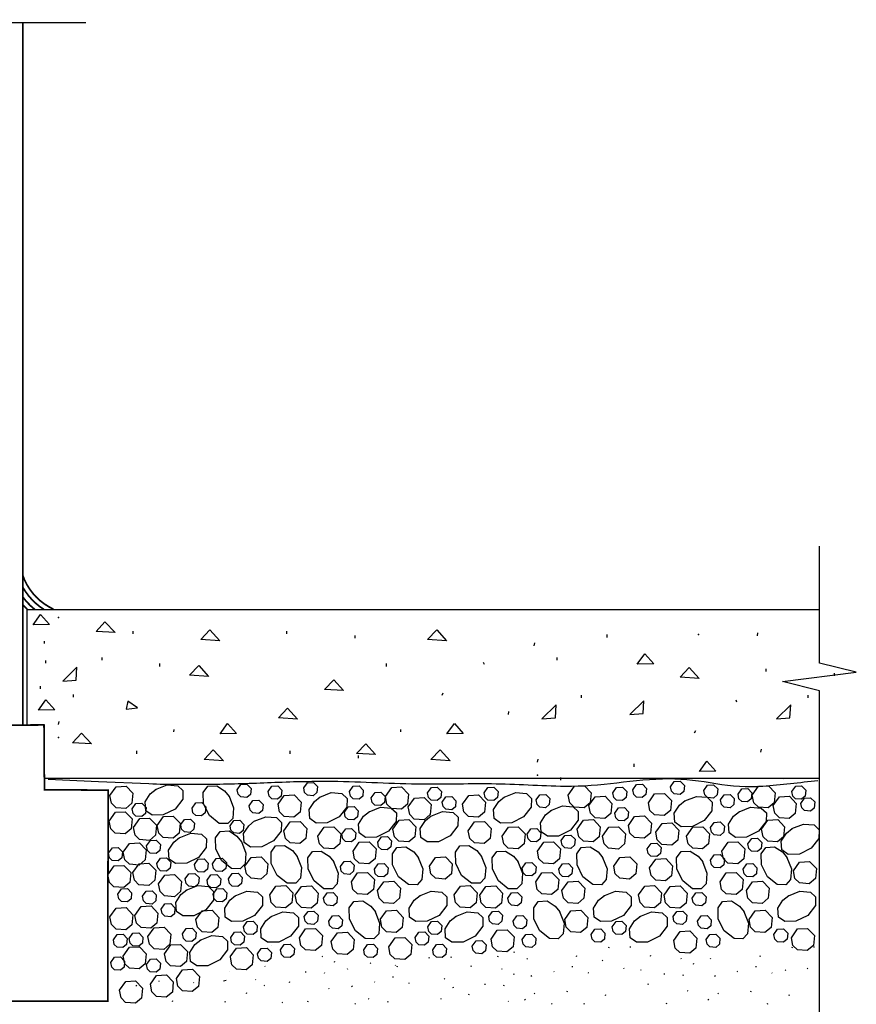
# Model space of a CAD drawing. Extents: x -4.7 to 19.3, y -5.1 to 12.9.
# Tile 7 of 10: x 5.7 to 8.2, y -3.2 to -0.2. Entities that reach past the tile are written whole.
import ezdxf

# ---------------------------------------------------------------- set-up
doc = ezdxf.new("R2010")
doc.units = 0
doc.layers.add('29', color=7, linetype='CONTINUOUS')
doc.layers.add('31', color=7, linetype='CONTINUOUS')

msp = doc.modelspace()

# ---------------------------------------------------------------- linework, layer by layer
at = {"layer": '29', "linetype": 'CONTINUOUS'}
for p, q in [((5.754932, -2.334003), (5.754932, -1.991762)), ((5.754932, -1.991762), (8.10313, -1.991762)), ((5.803898, -2.491762), (8.10313, -2.491762))]:
    msp.add_line(p, q, dxfattribs=at)
for points in [[(5.928898, -0.253263), (5.533979, -0.253263), (5.506635, -0.143888), (5.479292, -0.362638), (5.451948, -0.253263), (5.053898, -0.253263)], [(8.10313, -3.510378), (8.10313, -2.232286), (7.993755, -2.204943), (8.212505, -2.177599), (8.10313, -2.150255), (8.10313, -1.804262)]]:
    msp.add_lwpolyline(points, dxfattribs=at)
at = {"layer": '29', "linetype": 'CONTINUOUS', "const_width": 0.005}
for points in [[(5.741398, -0.253263), (5.741398, -2.334036)], [(5.179525, -2.33551), (5.178898, -2.523012), (4.995008, -2.523988), (4.992779, -3.151997), (5.993591, -3.151997), (5.994651, -2.526768), (5.805814, -2.526146), (5.804525, -2.333871), (5.179525, -2.33551)]]:
    msp.add_lwpolyline(points, dxfattribs=at)
for points in [[(5.832757, -1.990721, -0.205274), (5.741384, -1.890133, -0.205274)], [(5.804484, -1.991762, -0.124554), (5.741398, -1.925228, -0.124554)], [(5.777297, -1.991762, -0.064197), (5.741398, -1.954356, -0.064197)], [(5.754933, -1.99105, -0.022521), (5.741398, -1.976967, -0.022521)]]:
    msp.add_lwpolyline(points, format="xyb", dxfattribs=at)
at = {"layer": '29', "linetype": 'CONTINUOUS'}
msp.add_lwpolyline([(8.098697, -2.499635, -0.000002), (8.017076, -2.507959, -0.000001), (7.935456, -2.516281, -0.062419), (7.796522, -2.508348, 0.038072), (7.657229, -2.493706, 0.026827), (7.503071, -2.505886, -0.032623), (7.348924, -2.516281, -0.007012), (7.239894, -2.51219, 0.010024), (7.130857, -2.508755, 0.002755), (7.020835, -2.508945, -0.003175), (6.910814, -2.509043, -0.008538), (6.776448, -2.504905, 0.010262), (6.642081, -2.50123, 0.009661), (6.46737, -2.505551, -0.008181), (6.292661, -2.510388, -0.002387), (6.204162, -2.510664, -0.009962), (6.115706, -2.508755), (5.966329, -2.502174), (5.816953, -2.495594)], format="xyb", dxfattribs=at)
at = {"layer": '31', "linetype": 'CONTINUOUS'}
for p, q in [((6.069204, -2.064168), (6.069204, -2.055559)), ((6.524579, -2.064168), (6.524579, -2.055559)), ((6.726814, -2.076824), (6.726814, -2.06848)), ((7.474195, -2.075156), (7.474195, -2.066297)), ((7.919275, -2.069336), (7.921056, -2.060477)), ((5.8065, -2.092852), (5.8065, -2.085258)), ((7.257603, -2.098945), (7.259634, -2.090336)), ((5.809544, -2.150766), (5.809544, -2.143172)), ((5.977064, -2.141621), (5.977064, -2.134027)), ((6.147923, -2.160605), (6.147923, -2.152012)), ((6.81997, -2.160605), (6.81997, -2.152012)), ((7.110298, -2.154543), (7.107517, -2.148465)), ((7.32622, -2.141621), (7.32622, -2.134027)), ((7.945125, -2.175857), (7.945125, -2.167247)), ((8.147359, -2.188513), (8.147359, -2.180169)), ((5.794315, -2.226966), (5.794315, -2.219372)), ((5.891781, -2.251354), (5.891781, -2.24376)), ((6.985001, -2.245668), (6.987798, -2.238824)), ((7.397609, -2.25331), (7.397609, -2.245716)), ((8.069906, -2.25331), (8.069906, -2.245716)), ((7.858797, -2.266232), (7.856266, -2.260154)), ((7.181439, -2.302871), (7.182439, -2.294012)), ((5.847204, -2.33248), (5.849236, -2.323871)), ((6.189689, -2.354246), (6.190454, -2.347418)), ((6.862236, -2.354246), (6.862236, -2.347418)), ((7.733, -2.357357), (7.736547, -2.350513)), ((6.079352, -2.419544), (6.079352, -2.410935)), ((6.534727, -2.419544), (6.534727, -2.410935)), ((7.929422, -2.41456), (7.931203, -2.405701)), ((6.736961, -2.432201), (6.736961, -2.423857)), ((7.26775, -2.444169), (7.269781, -2.43556)), ((7.553904, -2.45757), (7.553904, -2.448711)), ((7.336367, -2.496997), (7.336367, -2.489404)), ((7.45001, -2.493206), (7.450158, -2.492996)), ((7.996572, -2.493206), (7.99729, -2.492184)), ((8.091414, -2.492125), (8.09147, -2.492043)), ((6.478292, -2.986074), (6.477479, -2.98625)), ((7.478513, -2.994229), (7.479492, -2.991307)), ((7.544212, -2.991716), (7.541197, -2.99237)), ((8.022596, -2.994229), (8.023576, -2.991307)), ((8.088297, -2.991716), (8.085281, -2.99237)), ((6.631018, -3.021328), (6.629555, -3.019865)), ((6.665665, -3.036625), (6.666643, -3.033703)), ((6.946656, -3.024815), (6.947634, -3.021893)), ((7.012354, -3.022302), (7.009339, -3.022956)), ((7.149766, -3.020737), (7.150743, -3.017815)), ((7.199107, -3.007341), (7.196094, -3.007996)), ((7.23751, -3.027719), (7.236047, -3.026255)), ((7.383094, -3.020073), (7.384072, -3.017148)), ((7.460763, -3.03232), (7.459298, -3.030857)), ((7.60256, -3.018714), (7.603539, -3.015789)), ((7.694736, -3.027448), (7.693271, -3.025984)), ((7.781595, -3.027719), (7.78013, -3.026255)), ((7.927177, -3.020073), (7.928156, -3.017148)), ((6.460626, -3.049888), (6.459161, -3.048426)), ((6.705654, -3.058305), (6.704189, -3.056841)), ((6.773018, -3.040352), (6.771555, -3.038888)), ((6.8469, -3.046605), (6.845435, -3.045143)), ((6.851236, -3.050659), (6.852214, -3.047734)), ((7.070703, -3.049299), (7.071681, -3.046375)), ((7.162878, -3.058034), (7.161414, -3.05657)), ((7.372456, -3.050198), (7.36944, -3.050852)), ((7.524344, -3.056008), (7.522878, -3.054544)), ((7.57497, -3.060891), (7.573505, -3.059427)), ((7.729383, -3.042745), (7.730361, -3.039823)), ((7.91654, -3.050198), (7.913525, -3.050852)), ((8.003245, -3.060891), (8.001781, -3.059427)), ((8.068427, -3.056008), (8.066962, -3.054544)), ((6.201836, -3.078768), (6.19882, -3.079422)), ((6.344482, -3.090953), (6.337118, -3.092543)), ((6.355664, -3.063488), (6.355439, -3.063266)), ((6.4329, -3.089461), (6.431435, -3.087997)), ((6.58137, -3.06584), (6.578354, -3.066495)), ((6.635625, -3.069715), (6.636603, -3.066789)), ((6.840599, -3.080784), (6.837583, -3.081438)), ((6.992486, -3.086594), (6.991021, -3.08513)), ((7.197525, -3.073331), (7.198503, -3.070409)), ((7.250695, -3.077406), (7.247766, -3.078865)), ((7.317143, -3.065526), (7.31568, -3.064065)), ((7.41938, -3.069607), (7.417915, -3.068146)), ((7.645087, -3.071958), (7.642072, -3.072613)), ((7.699341, -3.075833), (7.70032, -3.072909)), ((7.794779, -3.077406), (7.791849, -3.078865)), ((7.861228, -3.065526), (7.859763, -3.064065)), ((7.963464, -3.069607), (7.962, -3.068146)), ((6.080073, -3.105977), (6.077143, -3.107435)), ((6.146523, -3.094096), (6.145057, -3.092635)), ((6.248759, -3.098177), (6.247294, -3.096716)), ((6.459076, -3.106938), (6.457611, -3.105473)), ((6.532029, -3.096917), (6.533008, -3.093992)), ((6.650103, -3.116531), (6.648638, -3.115068)), ((6.718837, -3.107992), (6.715908, -3.109451)), ((6.785286, -3.096112), (6.783822, -3.094651)), ((6.887523, -3.100193), (6.886057, -3.098732)), ((7.018117, -3.111526), (7.015188, -3.112984)), ((7.113229, -3.102544), (7.110214, -3.103199)), ((7.167484, -3.106419), (7.168462, -3.103495)), ((7.595745, -3.103035), (7.596724, -3.100112)), ((7.71382, -3.122651), (7.712354, -3.121188)), ((6.185208, -3.153365), (6.186188, -3.15044)), ((6.405255, -3.129555), (6.406234, -3.126633)), ((6.768384, -3.146602), (6.766919, -3.145138)), ((6.982521, -3.146602), (6.981056, -3.145138)), ((7.063888, -3.133621), (7.064867, -3.130698)), ((7.231651, -3.147555), (7.228721, -3.149013)), ((7.259484, -3.130018), (7.258018, -3.128557)), ((7.355829, -3.124794), (7.356807, -3.12187)), ((7.468971, -3.135674), (7.469951, -3.132753)), ((7.775736, -3.147555), (7.772806, -3.149013)), ((7.803568, -3.130018), (7.802103, -3.128557)), ((7.899914, -3.124794), (7.900892, -3.12187)), ((8.013056, -3.135674), (8.014034, -3.132753)), ((6.34282, -3.154245), (6.339806, -3.154898)), ((6.512424, -3.157332), (6.510961, -3.155871)), ((6.586552, -3.154035), (6.587531, -3.151113)), ((6.727626, -3.160604), (6.726161, -3.159143)), ((6.823971, -3.15538), (6.824951, -3.152456)), ((7.181962, -3.153237), (7.180497, -3.151773)), ((7.310867, -3.160887), (7.309401, -3.159424)), ((7.406536, -3.160363), (7.403523, -3.161018)), ((7.650268, -3.160154), (7.651247, -3.157232)), ((7.95062, -3.160363), (7.947607, -3.161018))]:
    msp.add_line(p, q, dxfattribs=at)
for points in [[(5.772544, -2.037223), (5.794576, -2.006598), (5.821154, -2.035707)], [(5.959003, -2.056487), (5.985331, -2.027893), (6.015456, -2.060034)], [(6.269673, -2.080871), (6.296001, -2.052277), (6.326126, -2.084418)], [(6.94147, -2.080871), (6.968814, -2.052277), (6.997923, -2.084418)], [(7.563365, -2.153824), (7.585396, -2.123199), (7.611974, -2.152309)], [(6.236181, -2.186216), (6.263525, -2.157622), (6.292634, -2.189763)], [(5.899861, -2.201105), (5.901892, -2.162887), (5.860126, -2.203637)], [(7.690219, -2.19256), (7.716547, -2.163966), (7.746672, -2.196107)], [(6.636195, -2.228357), (6.663539, -2.199763), (6.692648, -2.231904)], [(5.787773, -2.290216), (5.809805, -2.259591), (5.836383, -2.288701)], [(6.047689, -2.287168), (6.081611, -2.282871), (6.052751, -2.263387)], [(7.320406, -2.312794), (7.322437, -2.274576), (7.280672, -2.315326)], [(7.580539, -2.300237), (7.582305, -2.262018), (7.540789, -2.302768)], [(8.015484, -2.312794), (8.018016, -2.274576), (7.97625, -2.315326)], [(6.499349, -2.312635), (6.526693, -2.284042), (6.555802, -2.316182)], [(6.326876, -2.360324), (6.348908, -2.329699), (6.375486, -2.358809)], [(6.998673, -2.360324), (7.021454, -2.329699), (7.047283, -2.358809)], [(5.888799, -2.386378), (5.916143, -2.357784), (5.945253, -2.389924)], [(6.730938, -2.417982), (6.758281, -2.389388), (6.787391, -2.421529)], [(6.27982, -2.436247), (6.306148, -2.407654), (6.336273, -2.439794)], [(6.951617, -2.436247), (6.978961, -2.407654), (7.00807, -2.439794)], [(7.747422, -2.472013), (7.769453, -2.441388), (7.796031, -2.470497)]]:
    msp.add_lwpolyline(points, close=True, dxfattribs=at)
for points in [[(6.574509, -2.520591), (6.585542, -2.504896), (6.603151, -2.503898), (6.615388, -2.516586), (6.613625, -2.534372), (6.602742, -2.543424), (6.585352, -2.542167), (6.577174, -2.534223), (6.574523, -2.520591)], [(7.661836, -2.516801), (7.672868, -2.501105), (7.690478, -2.500107), (7.702714, -2.512794), (7.700951, -2.530582), (7.690068, -2.539633), (7.672677, -2.538375), (7.664501, -2.530432), (7.661849, -2.516801)], [(6.000062, -2.543012), (6.018451, -2.516857), (6.04779, -2.51519), (6.068203, -2.53634), (6.06525, -2.56598), (6.04712, -2.58106), (6.018135, -2.578969), (6.004505, -2.565734), (6.000076, -2.543012)], [(6.13551, -2.524844), (6.169909, -2.511214), (6.201492, -2.513934), (6.216503, -2.528207), (6.216039, -2.553841), (6.193247, -2.582977), (6.158029, -2.600586), (6.124833, -2.60116), (6.106158, -2.587885), (6.10438, -2.561457), (6.119542, -2.537805), (6.136906, -2.523956)], [(6.353056, -2.544833), (6.366687, -2.579219), (6.363953, -2.610815), (6.34968, -2.625826), (6.324044, -2.625348), (6.294923, -2.602557), (6.277314, -2.567339), (6.276727, -2.534156), (6.290001, -2.515466), (6.316443, -2.513703), (6.340081, -2.528852), (6.353931, -2.546215)], [(6.377362, -2.525602), (6.388396, -2.509919), (6.406005, -2.508909), (6.418255, -2.521609), (6.416478, -2.539383), (6.405609, -2.548434), (6.388204, -2.547176), (6.380029, -2.539246), (6.377376, -2.525615)], [(6.468901, -2.531177), (6.479935, -2.515482), (6.497544, -2.514484), (6.509781, -2.527172), (6.508017, -2.544958), (6.497134, -2.55401), (6.479743, -2.552753), (6.471568, -2.544809), (6.468915, -2.531177)], [(6.621878, -2.548057), (6.656276, -2.534426), (6.687859, -2.537146), (6.70287, -2.551419), (6.702406, -2.577055), (6.679615, -2.60619), (6.644396, -2.623799), (6.611201, -2.624372), (6.592525, -2.611098), (6.590747, -2.584669), (6.605909, -2.561018), (6.623273, -2.547168)], [(6.710111, -2.53118), (6.721143, -2.515484), (6.738753, -2.514487), (6.75099, -2.527174), (6.749227, -2.544961), (6.738344, -2.554012), (6.720953, -2.552754), (6.712776, -2.54481), (6.710125, -2.53118)], [(6.774831, -2.549504), (6.785865, -2.533809), (6.803474, -2.53281), (6.815711, -2.545497), (6.813947, -2.563285), (6.803064, -2.572336), (6.785673, -2.571078), (6.777497, -2.563135), (6.774845, -2.549504)], [(6.816773, -2.545427), (6.835148, -2.519273), (6.864501, -2.517605), (6.8849, -2.538755), (6.881947, -2.568396), (6.863818, -2.583477), (6.834846, -2.581385), (6.821203, -2.568164), (6.816786, -2.545427)], [(6.941711, -2.535083), (6.952743, -2.519388), (6.970353, -2.518391), (6.982589, -2.531078), (6.980826, -2.548865), (6.969943, -2.557917), (6.952552, -2.556659), (6.944376, -2.548715), (6.941724, -2.535083)], [(7.10949, -2.535083), (7.120523, -2.519388), (7.138133, -2.518391), (7.150368, -2.531078), (7.148604, -2.548865), (7.137721, -2.557917), (7.120331, -2.556659), (7.112156, -2.548715), (7.109503, -2.535083)], [(7.168439, -2.548057), (7.202837, -2.534426), (7.234419, -2.537146), (7.249431, -2.551419), (7.248966, -2.577055), (7.226174, -2.60619), (7.190956, -2.623799), (7.15776, -2.624372), (7.139086, -2.611098), (7.137307, -2.584669), (7.15247, -2.561018), (7.169833, -2.547168)], [(7.358542, -2.541635), (7.376917, -2.51548), (7.406271, -2.513813), (7.426669, -2.534964), (7.423716, -2.564604), (7.405587, -2.579684), (7.376617, -2.577591), (7.362971, -2.564371), (7.358556, -2.541635)], [(7.490966, -2.534914), (7.502, -2.519219), (7.519609, -2.518221), (7.531845, -2.530909), (7.530081, -2.548695), (7.519198, -2.557746), (7.501807, -2.556488), (7.493633, -2.548544), (7.490979, -2.534914)], [(7.5499, -2.525776), (7.560932, -2.510081), (7.578542, -2.509082), (7.590779, -2.52177), (7.589016, -2.539557), (7.578133, -2.548607), (7.560742, -2.547349), (7.552565, -2.539406), (7.549914, -2.525776)], [(7.596242, -2.564367), (7.614617, -2.538214), (7.64397, -2.536544), (7.664368, -2.557695), (7.661415, -2.587336), (7.643286, -2.602417), (7.614315, -2.600324), (7.600672, -2.587104), (7.596255, -2.564367)], [(7.760814, -2.527544), (7.771846, -2.511849), (7.789456, -2.510852), (7.801693, -2.523539), (7.79993, -2.541326), (7.789047, -2.550378), (7.771656, -2.54912), (7.763479, -2.541176), (7.760828, -2.527544)], [(7.861845, -2.538604), (7.872878, -2.522909), (7.890487, -2.52191), (7.902724, -2.534598), (7.900961, -2.552385), (7.890078, -2.561435), (7.872688, -2.560177), (7.86451, -2.552234), (7.861859, -2.538604)], [(7.904102, -2.541635), (7.922477, -2.51548), (7.951829, -2.513813), (7.972228, -2.534964), (7.969275, -2.564604), (7.951146, -2.579684), (7.922174, -2.577591), (7.908531, -2.564371), (7.904115, -2.541635)], [(8.021753, -2.531336), (8.032786, -2.515641), (8.050396, -2.514643), (8.062633, -2.527331), (8.060868, -2.545117), (8.049986, -2.554168), (8.032595, -2.55291), (8.024419, -2.544966), (8.021767, -2.531336)], [(6.066156, -2.582451), (6.077189, -2.566755), (6.094798, -2.565758), (6.107034, -2.578445), (6.105271, -2.596232), (6.094388, -2.605284), (6.076997, -2.604026), (6.068822, -2.596082), (6.066169, -2.582451)], [(6.243349, -2.580469), (6.254383, -2.564786), (6.271992, -2.563776), (6.284242, -2.576477), (6.282464, -2.59425), (6.271595, -2.603301), (6.25419, -2.602043), (6.246016, -2.594113), (6.243362, -2.580482)], [(6.412862, -2.573082), (6.423896, -2.557401), (6.441505, -2.556388), (6.453755, -2.56909), (6.451978, -2.586863), (6.441109, -2.595914), (6.423704, -2.594656), (6.415529, -2.586727), (6.412876, -2.573096)], [(6.498531, -2.568961), (6.516906, -2.542807), (6.546259, -2.541138), (6.566658, -2.562289), (6.563704, -2.59193), (6.545576, -2.60701), (6.516604, -2.604918), (6.502961, -2.591698), (6.498544, -2.568961)], [(6.884197, -2.576573), (6.902586, -2.550418), (6.931924, -2.548737), (6.952337, -2.569901), (6.949384, -2.599542), (6.931255, -2.614621), (6.902271, -2.612516), (6.888641, -2.599294), (6.884211, -2.576573)], [(6.984839, -2.56218), (6.995872, -2.546497), (7.013482, -2.545487), (7.025732, -2.558188), (7.023954, -2.575961), (7.013086, -2.585012), (6.995681, -2.583754), (6.987505, -2.575824), (6.984853, -2.562193)], [(7.045091, -2.568961), (7.063466, -2.542807), (7.09282, -2.541138), (7.113219, -2.562289), (7.110266, -2.59193), (7.092135, -2.60701), (7.063165, -2.604918), (7.049521, -2.591698), (7.045104, -2.568961)], [(7.263322, -2.556151), (7.274354, -2.540456), (7.291964, -2.539457), (7.304201, -2.552145), (7.302438, -2.569932), (7.291555, -2.578982), (7.274164, -2.577724), (7.265987, -2.569781), (7.263336, -2.556151)], [(7.419865, -2.57294), (7.438253, -2.546785), (7.467594, -2.545104), (7.488005, -2.566268), (7.485052, -2.595909), (7.466923, -2.610988), (7.437939, -2.608883), (7.424307, -2.595661), (7.419878, -2.57294)], [(7.704104, -2.558958), (7.738503, -2.545328), (7.770086, -2.548049), (7.785096, -2.562323), (7.784633, -2.587957), (7.761841, -2.617091), (7.726622, -2.634701), (7.693427, -2.635276), (7.674751, -2.622), (7.672974, -2.595573), (7.688135, -2.571919), (7.7055, -2.55807)], [(7.809883, -2.556151), (7.820915, -2.540456), (7.838525, -2.539457), (7.85076, -2.552145), (7.848997, -2.569932), (7.838115, -2.578982), (7.820724, -2.577724), (7.812548, -2.569781), (7.809896, -2.556151)], [(7.966424, -2.57294), (7.984814, -2.546785), (8.014154, -2.545104), (8.034565, -2.566268), (8.031612, -2.595909), (8.013484, -2.610988), (7.9845, -2.608883), (7.970868, -2.595661), (7.966439, -2.57294)], [(8.048273, -2.566086), (8.059306, -2.550391), (8.076915, -2.549393), (8.089151, -2.562081), (8.087388, -2.579867), (8.076505, -2.588918), (8.059115, -2.58766), (8.050939, -2.579716), (8.048286, -2.566086)], [(5.997845, -2.618688), (6.01622, -2.592547), (6.045573, -2.590865), (6.065971, -2.612016), (6.063018, -2.641669), (6.044891, -2.65675), (6.015906, -2.654645), (6.002275, -2.641424), (5.997859, -2.618701)], [(6.694977, -2.592488), (6.706009, -2.576793), (6.723618, -2.575794), (6.735854, -2.588482), (6.734091, -2.60627), (6.723208, -2.61532), (6.705818, -2.614063), (6.697642, -2.60612), (6.69499, -2.592488)], [(6.768025, -2.590824), (6.802409, -2.577193), (6.834005, -2.579914), (6.849017, -2.594188), (6.848539, -2.619823), (6.825747, -2.648957), (6.790542, -2.666566), (6.757346, -2.667141), (6.738672, -2.653865), (6.736893, -2.627438), (6.752056, -2.603785), (6.769419, -2.589935)], [(6.95122, -2.604083), (6.985604, -2.590453), (7.017201, -2.593188), (7.032212, -2.607461), (7.031734, -2.633096), (7.008943, -2.662216), (6.973724, -2.679826), (6.940542, -2.680414), (6.921853, -2.667138), (6.920089, -2.640698), (6.935251, -2.617059), (6.952615, -2.603208)], [(7.307323, -2.587191), (7.341708, -2.57356), (7.373305, -2.576281), (7.388315, -2.590555), (7.387837, -2.61619), (7.365047, -2.645324), (7.329841, -2.662934), (7.296646, -2.663508), (7.27797, -2.650232), (7.276193, -2.623805), (7.291354, -2.600152), (7.308719, -2.586302)], [(7.496544, -2.594906), (7.507578, -2.579211), (7.525187, -2.578214), (7.537423, -2.590901), (7.535659, -2.608688), (7.524776, -2.617738), (7.507385, -2.61648), (7.499211, -2.608536), (7.496557, -2.594906)], [(7.864776, -2.590824), (7.899161, -2.577193), (7.930758, -2.579914), (7.945768, -2.594188), (7.94529, -2.619823), (7.9225, -2.648957), (7.887294, -2.666566), (7.854099, -2.667141), (7.835423, -2.653865), (7.833646, -2.627438), (7.848807, -2.603785), (7.866172, -2.589935)], [(6.069993, -2.637622), (6.088383, -2.611469), (6.117721, -2.609801), (6.138134, -2.630951), (6.135181, -2.660591), (6.117052, -2.675672), (6.088068, -2.673581), (6.074438, -2.660346), (6.070008, -2.637622)], [(6.140047, -2.631527), (6.158435, -2.605372), (6.187775, -2.603706), (6.208188, -2.624855), (6.205234, -2.654496), (6.187104, -2.669576), (6.15812, -2.667484), (6.14449, -2.65425), (6.14006, -2.631527)], [(6.209845, -2.629238), (6.220878, -2.613557), (6.238487, -2.612544), (6.250737, -2.625246), (6.248961, -2.64302), (6.238091, -2.65207), (6.220687, -2.650813), (6.21251, -2.642883), (6.209859, -2.629253)], [(6.356042, -2.632286), (6.367076, -2.616605), (6.384685, -2.615594), (6.396935, -2.628294), (6.395158, -2.646068), (6.384289, -2.65512), (6.366884, -2.653862), (6.358708, -2.645932), (6.356056, -2.632301)], [(6.427391, -2.619247), (6.461775, -2.605617), (6.49337, -2.608352), (6.508383, -2.622625), (6.507904, -2.64826), (6.485112, -2.67738), (6.449893, -2.69499), (6.416712, -2.695578), (6.398023, -2.682302), (6.396259, -2.655862), (6.411422, -2.632223), (6.428784, -2.618372)], [(6.515826, -2.647246), (6.534201, -2.621091), (6.563555, -2.619424), (6.583953, -2.640574), (6.581, -2.670215), (6.56287, -2.685294), (6.5339, -2.683203), (6.520268, -2.669982), (6.515839, -2.647246)], [(6.838714, -2.64212), (6.857103, -2.615965), (6.886443, -2.614284), (6.906854, -2.635448), (6.903901, -2.665089), (6.885773, -2.680168), (6.856789, -2.678063), (6.843158, -2.664841), (6.838728, -2.64212)], [(7.062385, -2.647246), (7.08076, -2.621091), (7.110115, -2.619424), (7.130513, -2.640574), (7.12756, -2.670215), (7.109431, -2.685294), (7.080461, -2.683203), (7.066829, -2.669982), (7.0624, -2.647246)], [(7.385275, -2.64212), (7.403664, -2.615965), (7.433003, -2.614284), (7.453415, -2.635448), (7.450462, -2.665089), (7.432333, -2.680168), (7.403349, -2.678063), (7.389719, -2.664841), (7.385289, -2.64212)], [(7.537029, -2.631313), (7.555404, -2.605159), (7.584758, -2.60349), (7.605156, -2.624641), (7.602203, -2.654281), (7.584073, -2.669362), (7.555103, -2.66727), (7.541458, -2.654049), (7.537042, -2.631313)], [(7.618128, -2.651841), (7.636503, -2.625688), (7.665857, -2.62402), (7.686255, -2.645169), (7.683302, -2.67481), (7.665173, -2.689891), (7.636203, -2.687799), (7.622572, -2.674578), (7.618142, -2.651841)], [(7.780581, -2.638035), (7.791615, -2.62234), (7.809224, -2.621341), (7.821461, -2.634029), (7.819697, -2.651816), (7.808814, -2.660867), (7.791423, -2.659609), (7.783247, -2.651667), (7.780595, -2.638035)], [(7.931836, -2.64212), (7.950224, -2.615965), (7.979564, -2.614284), (7.999977, -2.635448), (7.997023, -2.665089), (7.978893, -2.680168), (7.949909, -2.678063), (7.936279, -2.664841), (7.931849, -2.64212)], [(6.205047, -2.668018), (6.239431, -2.654387), (6.271026, -2.657121), (6.286039, -2.671395), (6.28556, -2.697029), (6.262768, -2.726151), (6.227549, -2.74376), (6.194368, -2.744348), (6.17568, -2.731073), (6.173915, -2.70463), (6.189078, -2.680992), (6.20644, -2.667143)], [(6.389607, -2.679073), (6.403237, -2.713457), (6.400503, -2.745052), (6.386229, -2.760065), (6.360595, -2.759586), (6.331474, -2.736794), (6.313865, -2.701576), (6.313276, -2.668395), (6.326552, -2.649706), (6.352993, -2.647941), (6.376633, -2.66309), (6.390482, -2.680453)], [(6.616328, -2.663255), (6.634703, -2.637115), (6.664056, -2.635434), (6.684454, -2.656583), (6.681501, -2.686224), (6.663372, -2.701318), (6.634401, -2.699214), (6.620771, -2.685992), (6.616341, -2.66327)], [(6.68788, -2.657302), (6.698914, -2.641607), (6.716523, -2.640609), (6.728759, -2.653297), (6.726995, -2.671083), (6.716112, -2.680135), (6.698721, -2.678878), (6.690547, -2.670934), (6.687893, -2.657302)], [(7.162888, -2.663255), (7.181263, -2.637115), (7.210617, -2.635434), (7.231016, -2.656583), (7.228063, -2.686224), (7.209932, -2.701318), (7.180962, -2.699214), (7.167331, -2.685992), (7.162901, -2.66327)], [(7.236638, -2.657302), (7.247672, -2.641607), (7.265281, -2.640609), (7.277517, -2.653297), (7.275753, -2.671083), (7.26487, -2.680135), (7.247479, -2.678878), (7.239305, -2.670934), (7.236651, -2.657302)], [(7.46024, -2.663297), (7.478628, -2.637143), (7.507969, -2.635461), (7.52838, -2.656625), (7.525427, -2.686266), (7.507298, -2.701346), (7.478314, -2.69924), (7.464682, -2.68602), (7.460253, -2.663297)], [(7.709448, -2.663255), (7.727823, -2.637115), (7.757177, -2.635434), (7.777576, -2.656583), (7.774622, -2.686224), (7.756493, -2.701318), (7.727523, -2.699214), (7.713892, -2.685992), (7.709462, -2.66327)], [(8.021258, -2.641044), (8.055642, -2.627414), (8.087237, -2.630148), (8.10225, -2.644422), (8.101771, -2.670057), (8.078979, -2.699177), (8.04376, -2.716786), (8.010579, -2.717375), (7.991891, -2.704099), (7.990126, -2.677659), (8.005289, -2.65402), (8.022651, -2.640169)], [(6.039534, -2.710777), (6.057923, -2.684622), (6.087263, -2.682956), (6.107674, -2.704105), (6.104721, -2.733746), (6.086594, -2.748826), (6.057609, -2.746734), (6.043978, -2.7335), (6.039548, -2.710777)], [(6.108797, -2.692184), (6.119829, -2.676488), (6.137439, -2.67549), (6.149674, -2.688177), (6.147911, -2.705965), (6.137029, -2.715016), (6.119638, -2.713758), (6.111462, -2.705815), (6.10881, -2.692184)], [(6.720836, -2.70773), (6.739224, -2.681576), (6.768564, -2.679909), (6.788977, -2.701059), (6.786023, -2.730699), (6.767893, -2.745779), (6.738909, -2.743688), (6.725279, -2.730453), (6.720849, -2.70773)], [(6.793781, -2.681385), (6.804814, -2.66569), (6.822423, -2.664691), (6.834659, -2.677379), (6.832896, -2.695167), (6.822013, -2.704216), (6.804622, -2.702958), (6.796447, -2.695016), (6.793794, -2.681385)], [(7.267396, -2.70773), (7.285784, -2.681576), (7.315125, -2.679909), (7.335536, -2.701059), (7.332583, -2.730699), (7.314454, -2.745779), (7.28547, -2.743688), (7.271839, -2.730453), (7.267409, -2.70773)], [(7.337724, -2.676568), (7.348758, -2.660872), (7.366367, -2.659875), (7.378603, -2.672563), (7.376839, -2.690349), (7.365956, -2.699401), (7.348565, -2.698143), (7.340391, -2.690199), (7.337737, -2.676568)], [(7.592964, -2.700578), (7.603997, -2.684883), (7.621607, -2.683885), (7.633844, -2.696573), (7.632079, -2.714359), (7.621197, -2.72341), (7.603806, -2.722152), (7.59563, -2.714208), (7.592978, -2.700578)], [(7.813956, -2.70773), (7.832345, -2.681576), (7.861685, -2.679909), (7.882096, -2.701059), (7.879143, -2.730699), (7.861016, -2.745779), (7.832031, -2.743688), (7.8184, -2.730453), (7.81397, -2.70773)], [(7.891297, -2.686203), (7.902329, -2.670508), (7.919939, -2.66951), (7.932174, -2.682198), (7.930411, -2.699984), (7.919529, -2.709035), (7.902138, -2.707777), (7.893962, -2.699833), (7.89131, -2.686203)], [(5.996103, -2.713521), (6.007135, -2.697826), (6.024745, -2.696828), (6.036982, -2.709516), (6.035219, -2.727302), (6.024336, -2.736354), (6.006945, -2.735096), (5.998768, -2.727152), (5.996117, -2.713521)], [(6.554079, -2.721745), (6.567711, -2.756129), (6.564977, -2.787724), (6.550703, -2.802737), (6.525068, -2.802258), (6.495947, -2.779466), (6.478337, -2.744247), (6.47775, -2.711066), (6.491025, -2.692378), (6.517466, -2.690613), (6.541104, -2.705762), (6.554954, -2.723125)], [(6.663057, -2.738424), (6.676689, -2.772809), (6.673969, -2.804404), (6.659695, -2.819417), (6.63406, -2.818938), (6.604924, -2.796146), (6.587329, -2.760927), (6.586742, -2.727746), (6.600017, -2.709057), (6.626445, -2.707293), (6.650096, -2.722441), (6.663947, -2.739805)], [(6.913799, -2.726188), (6.927445, -2.760573), (6.924711, -2.792168), (6.910438, -2.807193), (6.884802, -2.806701), (6.855681, -2.783924), (6.838072, -2.748706), (6.837484, -2.71551), (6.850759, -2.696833), (6.877201, -2.69507), (6.900839, -2.710219), (6.914689, -2.727582)], [(7.100641, -2.721745), (7.114271, -2.756129), (7.111536, -2.787724), (7.097263, -2.802737), (7.071628, -2.802258), (7.042508, -2.779466), (7.024898, -2.744247), (7.02431, -2.711066), (7.037586, -2.692378), (7.064026, -2.690613), (7.087665, -2.705762), (7.101516, -2.723125)], [(7.209618, -2.738424), (7.22325, -2.772809), (7.220529, -2.804404), (7.206255, -2.819417), (7.18062, -2.818938), (7.151486, -2.796146), (7.133891, -2.760927), (7.133302, -2.727746), (7.146578, -2.709057), (7.173005, -2.707293), (7.196658, -2.722441), (7.210508, -2.739805)], [(7.460361, -2.726188), (7.474005, -2.760573), (7.471271, -2.792168), (7.456997, -2.807193), (7.431362, -2.806701), (7.402242, -2.783924), (7.384633, -2.748706), (7.384044, -2.71551), (7.39732, -2.696833), (7.42376, -2.69507), (7.4474, -2.710219), (7.46125, -2.727582)], [(7.75618, -2.738424), (7.76981, -2.772809), (7.767089, -2.804404), (7.752815, -2.819417), (7.727181, -2.818938), (7.698047, -2.796146), (7.680451, -2.760927), (7.679862, -2.727746), (7.693138, -2.709057), (7.719565, -2.707293), (7.743219, -2.722441), (7.757068, -2.739805)], [(8.006922, -2.726188), (8.020565, -2.760573), (8.017831, -2.792168), (8.003557, -2.807193), (7.977923, -2.806701), (7.948802, -2.783924), (7.931193, -2.748706), (7.930604, -2.71551), (7.94388, -2.696833), (7.970322, -2.69507), (7.993961, -2.710219), (8.00781, -2.727582)], [(6.139255, -2.744003), (6.150289, -2.728307), (6.167898, -2.727309), (6.180134, -2.739996), (6.17837, -2.757784), (6.167487, -2.766833), (6.150096, -2.765576), (6.141922, -2.757633), (6.139268, -2.744003)], [(6.250564, -2.747542), (6.261596, -2.731846), (6.279206, -2.730848), (6.291443, -2.743535), (6.28968, -2.761323), (6.278797, -2.770372), (6.261406, -2.769115), (6.253229, -2.761172), (6.250578, -2.747542)], [(6.304266, -2.745066), (6.315298, -2.729385), (6.332908, -2.728372), (6.345158, -2.741074), (6.34338, -2.758848), (6.33251, -2.767898), (6.315107, -2.766641), (6.306931, -2.758711), (6.304279, -2.745081)], [(6.400271, -2.752206), (6.418646, -2.726051), (6.448, -2.724383), (6.468411, -2.745534), (6.465458, -2.775174), (6.447329, -2.790254), (6.418345, -2.788161), (6.404714, -2.774941), (6.400284, -2.752206)], [(6.683065, -2.753637), (6.694099, -2.737941), (6.711708, -2.736943), (6.723945, -2.74963), (6.722181, -2.767418), (6.711298, -2.776469), (6.693908, -2.775211), (6.685732, -2.767268), (6.683079, -2.753637)], [(6.946831, -2.752206), (6.965206, -2.726051), (6.99456, -2.724383), (7.014971, -2.745534), (7.012018, -2.775174), (6.993891, -2.790254), (6.964906, -2.788161), (6.951275, -2.774941), (6.946845, -2.752206)], [(7.222197, -2.758453), (7.233229, -2.742758), (7.250839, -2.74176), (7.263076, -2.754448), (7.261313, -2.772234), (7.25043, -2.781285), (7.233039, -2.780027), (7.224862, -2.772083), (7.222211, -2.758453)], [(7.493392, -2.752206), (7.511767, -2.726051), (7.54112, -2.724383), (7.561533, -2.745534), (7.558579, -2.775174), (7.540451, -2.790254), (7.511466, -2.788161), (7.497836, -2.774941), (7.493406, -2.752206)], [(7.599763, -2.757513), (7.618138, -2.731359), (7.647492, -2.729691), (7.667891, -2.750841), (7.664938, -2.780482), (7.646807, -2.795563), (7.617837, -2.793471), (7.604206, -2.78025), (7.599776, -2.757513)], [(7.780581, -2.73437), (7.791615, -2.718674), (7.809224, -2.717676), (7.821461, -2.730363), (7.819697, -2.748151), (7.808814, -2.757201), (7.791423, -2.755943), (7.783247, -2.748), (7.780595, -2.73437)], [(8.026102, -2.766065), (8.044477, -2.73991), (8.073829, -2.738242), (8.094242, -2.759393), (8.091289, -2.789034), (8.073159, -2.804113), (8.044174, -2.802021), (8.030544, -2.788801), (8.026115, -2.766065)], [(5.993849, -2.777839), (6.012237, -2.751684), (6.041578, -2.750016), (6.06199, -2.771167), (6.059036, -2.800807), (6.040908, -2.815887), (6.011923, -2.813794), (5.998292, -2.80056), (5.993862, -2.777839)], [(6.067898, -2.771091), (6.086273, -2.744951), (6.115626, -2.74327), (6.136025, -2.764419), (6.133072, -2.794074), (6.114943, -2.809154), (6.085958, -2.807049), (6.072328, -2.793828), (6.067911, -2.771105)], [(6.715695, -2.798526), (6.73407, -2.772385), (6.763423, -2.770703), (6.783822, -2.791854), (6.780868, -2.821508), (6.76274, -2.836589), (6.733755, -2.834482), (6.720125, -2.821262), (6.715708, -2.798539)], [(6.784, -2.76131), (6.795033, -2.745615), (6.812642, -2.744604), (6.824878, -2.757305), (6.823115, -2.775091), (6.812232, -2.784143), (6.794841, -2.782871), (6.786665, -2.774941), (6.784013, -2.76131)], [(7.262255, -2.798526), (7.28063, -2.772385), (7.309984, -2.770703), (7.330383, -2.791854), (7.32743, -2.821508), (7.309299, -2.836589), (7.280315, -2.834482), (7.266685, -2.821262), (7.262268, -2.798539)], [(7.33056, -2.76131), (7.341594, -2.745615), (7.359203, -2.744604), (7.371439, -2.757305), (7.369674, -2.775091), (7.358792, -2.784143), (7.341401, -2.782871), (7.333227, -2.774941), (7.330573, -2.76131)], [(7.808815, -2.798526), (7.82719, -2.772385), (7.856544, -2.770703), (7.876943, -2.791854), (7.87399, -2.821508), (7.855861, -2.836589), (7.826876, -2.834482), (7.813245, -2.821262), (7.808829, -2.798539)], [(7.87712, -2.76131), (7.888154, -2.745615), (7.905763, -2.744604), (7.918, -2.757305), (7.916236, -2.775091), (7.905353, -2.784143), (7.887962, -2.782871), (7.879786, -2.774941), (7.877134, -2.76131)], [(6.144042, -2.804621), (6.162417, -2.77848), (6.191771, -2.776799), (6.212169, -2.797949), (6.209216, -2.827604), (6.191087, -2.842684), (6.162103, -2.840578), (6.148471, -2.827357), (6.144056, -2.804635)], [(6.223151, -2.790215), (6.234185, -2.77452), (6.251794, -2.773521), (6.264031, -2.786208), (6.262267, -2.803996), (6.251384, -2.813047), (6.233993, -2.811789), (6.225818, -2.803846), (6.223165, -2.790215)], [(6.287909, -2.793435), (6.298943, -2.77774), (6.316552, -2.776742), (6.328789, -2.78943), (6.327025, -2.807216), (6.316142, -2.816268), (6.298751, -2.81501), (6.290576, -2.807066), (6.287923, -2.793435)], [(6.351323, -2.78948), (6.362357, -2.773785), (6.379966, -2.772786), (6.392203, -2.785474), (6.390439, -2.803262), (6.379556, -2.812313), (6.362165, -2.811055), (6.35399, -2.803125), (6.351337, -2.78948)], [(6.793365, -2.824488), (6.811753, -2.798348), (6.841094, -2.796667), (6.861505, -2.817816), (6.858552, -2.847471), (6.840423, -2.862551), (6.811439, -2.860445), (6.797807, -2.847224), (6.793378, -2.824503)], [(7.339924, -2.824488), (7.358314, -2.798348), (7.387654, -2.796667), (7.408065, -2.817816), (7.405112, -2.847471), (7.386984, -2.862551), (7.358, -2.860445), (7.344368, -2.847224), (7.339939, -2.824503)], [(7.886486, -2.824488), (7.904875, -2.798348), (7.934214, -2.796667), (7.954626, -2.817816), (7.951673, -2.847471), (7.933544, -2.862551), (7.90456, -2.860445), (7.89093, -2.847224), (7.8865, -2.824503)], [(6.023516, -2.835445), (6.034548, -2.81975), (6.052158, -2.818753), (6.064393, -2.83144), (6.06263, -2.849227), (6.051747, -2.858277), (6.034357, -2.85702), (6.026181, -2.849076), (6.023529, -2.835445)], [(6.096612, -2.841542), (6.107646, -2.825846), (6.125255, -2.824848), (6.137492, -2.837535), (6.135728, -2.855323), (6.124845, -2.864372), (6.107454, -2.863115), (6.099279, -2.855172), (6.096626, -2.841542)], [(6.226368, -2.823473), (6.260753, -2.809841), (6.292349, -2.812576), (6.307361, -2.826849), (6.306883, -2.852484), (6.284091, -2.881605), (6.248872, -2.899215), (6.21569, -2.899802), (6.197001, -2.886527), (6.195237, -2.860086), (6.2104, -2.836448), (6.227763, -2.822598)], [(6.305861, -2.834974), (6.316893, -2.819279), (6.334503, -2.818281), (6.34674, -2.830969), (6.344977, -2.848755), (6.334094, -2.857807), (6.316703, -2.856549), (6.308526, -2.84862), (6.305875, -2.834974)], [(6.371299, -2.839841), (6.405685, -2.826211), (6.437281, -2.828945), (6.452292, -2.843219), (6.451814, -2.868854), (6.429023, -2.897974), (6.393805, -2.915583), (6.360622, -2.916172), (6.341932, -2.902896), (6.340169, -2.876456), (6.355331, -2.852816), (6.372681, -2.838966)], [(6.473839, -2.837449), (6.492214, -2.811294), (6.521568, -2.809628), (6.541966, -2.830777), (6.539013, -2.860418), (6.520884, -2.875497), (6.491914, -2.873406), (6.478283, -2.860185), (6.473853, -2.837464)], [(6.549458, -2.83857), (6.567833, -2.812417), (6.597188, -2.810734), (6.617599, -2.831898), (6.614646, -2.861539), (6.596503, -2.87662), (6.567533, -2.874513), (6.553901, -2.861293), (6.549471, -2.83857)], [(6.917861, -2.839841), (6.952245, -2.826211), (6.983841, -2.828945), (6.998853, -2.843219), (6.998375, -2.868854), (6.975583, -2.897974), (6.940365, -2.915583), (6.907182, -2.916172), (6.888493, -2.902896), (6.886729, -2.876456), (6.901892, -2.852816), (6.919242, -2.838966)], [(7.0204, -2.837449), (7.038775, -2.811294), (7.068128, -2.809628), (7.088526, -2.830777), (7.085573, -2.860418), (7.067445, -2.875497), (7.038474, -2.873406), (7.024844, -2.860185), (7.020414, -2.837464)], [(7.096018, -2.83857), (7.114393, -2.812417), (7.143747, -2.810734), (7.164159, -2.831898), (7.161206, -2.861539), (7.143064, -2.87662), (7.114094, -2.874513), (7.100462, -2.861293), (7.096033, -2.83857)], [(7.464422, -2.839841), (7.498806, -2.826211), (7.530401, -2.828945), (7.545414, -2.843219), (7.544935, -2.868854), (7.522143, -2.897974), (7.486924, -2.915583), (7.453743, -2.916172), (7.435055, -2.902896), (7.43329, -2.876456), (7.448453, -2.852816), (7.465802, -2.838966)], [(7.566961, -2.837449), (7.585336, -2.811294), (7.614689, -2.809628), (7.635087, -2.830777), (7.632134, -2.860418), (7.614005, -2.875497), (7.585034, -2.873406), (7.571404, -2.860185), (7.566974, -2.837464)], [(7.642579, -2.83857), (7.660954, -2.812417), (7.690307, -2.810734), (7.71072, -2.831898), (7.707767, -2.861539), (7.689625, -2.87662), (7.660654, -2.874513), (7.647023, -2.861293), (7.642594, -2.83857)], [(8.010982, -2.839841), (8.045367, -2.826211), (8.076962, -2.828945), (8.091974, -2.843219), (8.091495, -2.868854), (8.068704, -2.897974), (8.033486, -2.915583), (8.000305, -2.916172), (7.981615, -2.902896), (7.979852, -2.876456), (7.995013, -2.852816), (8.012362, -2.838966)], [(6.633103, -2.846637), (6.644122, -2.830956), (6.661745, -2.829943), (6.673982, -2.842645), (6.672204, -2.860418), (6.661336, -2.869469), (6.643945, -2.868211), (6.635755, -2.860281), (6.633103, -2.846651)], [(6.785914, -2.886326), (6.799557, -2.920711), (6.796823, -2.952307), (6.782549, -2.967318), (6.756915, -2.96684), (6.727781, -2.944049), (6.710185, -2.908844), (6.709596, -2.875648), (6.722872, -2.856973), (6.749314, -2.855195), (6.772953, -2.870357), (6.786802, -2.887721)], [(7.179664, -2.846637), (7.190682, -2.830956), (7.208306, -2.829943), (7.220542, -2.842645), (7.218766, -2.860418), (7.207896, -2.869469), (7.190505, -2.868211), (7.182315, -2.860281), (7.179664, -2.846651)], [(7.332474, -2.886326), (7.346118, -2.920711), (7.343384, -2.952307), (7.329111, -2.967318), (7.303477, -2.96684), (7.274341, -2.944049), (7.256745, -2.908844), (7.256158, -2.875648), (7.269432, -2.856973), (7.295875, -2.855195), (7.319513, -2.870357), (7.333362, -2.887721)], [(7.726224, -2.846637), (7.737243, -2.830956), (7.754867, -2.829943), (7.767103, -2.842645), (7.765326, -2.860418), (7.754456, -2.869469), (7.737065, -2.868211), (7.728876, -2.860281), (7.726224, -2.846651)], [(7.879034, -2.886326), (7.89268, -2.920711), (7.889945, -2.952307), (7.875672, -2.967318), (7.850036, -2.96684), (7.820901, -2.944049), (7.803306, -2.908844), (7.802719, -2.875648), (7.815993, -2.856973), (7.842435, -2.855195), (7.866073, -2.870357), (7.879923, -2.887721)], [(5.99994, -2.90281), (6.018329, -2.876656), (6.047669, -2.874988), (6.068081, -2.896138), (6.065128, -2.925779), (6.047, -2.940859), (6.018016, -2.938768), (6.004384, -2.925534), (5.999954, -2.90281)], [(6.074177, -2.897961), (6.092552, -2.87182), (6.121906, -2.870138), (6.142305, -2.891289), (6.139352, -2.92093), (6.121221, -2.936023), (6.092251, -2.933918), (6.07862, -2.920698), (6.07419, -2.897974)], [(6.151974, -2.879184), (6.163008, -2.863503), (6.180617, -2.86249), (6.192867, -2.875191), (6.191089, -2.892965), (6.18022, -2.902016), (6.162815, -2.900758), (6.154641, -2.892828), (6.151987, -2.879198)], [(6.254979, -2.910526), (6.273368, -2.884371), (6.302721, -2.882703), (6.32312, -2.903854), (6.320167, -2.933495), (6.302039, -2.948574), (6.273055, -2.946482), (6.259423, -2.933262), (6.254993, -2.910526)], [(6.477982, -2.90127), (6.51238, -2.887638), (6.543962, -2.890372), (6.558987, -2.904646), (6.558509, -2.930281), (6.535719, -2.959417), (6.5005, -2.977012), (6.467318, -2.977599), (6.448628, -2.964324), (6.446865, -2.937883), (6.462013, -2.914245), (6.479376, -2.900395)], [(6.576201, -2.901816), (6.587234, -2.886121), (6.604844, -2.885109), (6.617079, -2.89781), (6.615315, -2.915598), (6.604432, -2.924648), (6.587042, -2.923378), (6.578867, -2.915448), (6.576214, -2.901816)], [(6.80154, -2.910526), (6.81993, -2.884371), (6.849283, -2.882703), (6.869681, -2.903854), (6.866728, -2.933495), (6.848599, -2.948574), (6.819615, -2.946482), (6.805984, -2.933262), (6.801555, -2.910526)], [(7.024542, -2.90127), (7.05894, -2.887638), (7.090523, -2.890372), (7.105548, -2.904646), (7.10507, -2.930281), (7.082279, -2.959417), (7.04706, -2.977012), (7.013878, -2.977599), (6.995189, -2.964324), (6.993424, -2.937883), (7.008573, -2.914245), (7.025938, -2.900395)], [(7.12276, -2.901816), (7.133794, -2.886121), (7.151404, -2.885109), (7.163641, -2.89781), (7.161876, -2.915598), (7.150993, -2.924648), (7.133603, -2.923378), (7.125427, -2.915448), (7.122775, -2.901816)], [(7.348102, -2.910526), (7.36649, -2.884371), (7.395844, -2.882703), (7.416242, -2.903854), (7.413289, -2.933495), (7.395159, -2.948574), (7.366174, -2.946482), (7.352544, -2.933262), (7.348115, -2.910526)], [(7.571103, -2.90127), (7.605501, -2.887638), (7.637083, -2.890372), (7.652109, -2.904646), (7.65163, -2.930281), (7.628839, -2.959417), (7.59362, -2.977012), (7.560439, -2.977599), (7.54175, -2.964324), (7.539986, -2.937883), (7.555134, -2.914245), (7.572497, -2.900395)], [(7.669322, -2.901816), (7.680354, -2.886121), (7.697964, -2.885109), (7.710201, -2.89781), (7.708438, -2.915598), (7.697555, -2.924648), (7.680164, -2.923378), (7.671987, -2.915448), (7.669336, -2.901816)], [(7.894661, -2.910526), (7.913049, -2.884371), (7.942404, -2.882703), (7.962802, -2.903854), (7.959849, -2.933495), (7.94172, -2.948574), (7.912736, -2.946482), (7.899104, -2.933262), (7.894674, -2.910526)], [(6.396047, -2.931977), (6.407079, -2.916281), (6.424689, -2.915284), (6.436924, -2.927971), (6.435161, -2.945758), (6.424279, -2.954809), (6.406888, -2.953551), (6.398712, -2.945621), (6.39606, -2.931977)], [(6.648607, -2.914737), (6.659641, -2.899055), (6.67725, -2.898043), (6.6895, -2.910745), (6.687721, -2.928518), (6.676853, -2.937568), (6.659462, -2.93631), (6.651273, -2.92838), (6.64862, -2.91475)], [(6.942607, -2.931977), (6.953641, -2.916281), (6.97125, -2.915284), (6.983486, -2.927971), (6.981721, -2.945758), (6.970839, -2.954809), (6.953448, -2.953551), (6.945273, -2.945621), (6.94262, -2.931977)], [(7.195167, -2.914737), (7.206201, -2.899055), (7.22381, -2.898043), (7.23606, -2.910745), (7.234283, -2.928518), (7.223414, -2.937568), (7.206023, -2.93631), (7.197833, -2.92838), (7.195181, -2.91475)], [(7.489167, -2.931977), (7.500201, -2.916281), (7.51781, -2.915284), (7.530047, -2.927971), (7.528283, -2.945758), (7.5174, -2.954809), (7.500009, -2.953551), (7.491833, -2.945621), (7.489181, -2.931977)], [(7.741728, -2.914737), (7.75276, -2.899055), (7.77037, -2.898043), (7.78262, -2.910745), (7.780844, -2.928518), (7.769974, -2.937568), (7.752583, -2.93631), (7.744393, -2.92838), (7.741742, -2.91475)], [(6.112634, -2.960724), (6.131023, -2.93457), (6.160362, -2.932902), (6.180775, -2.954052), (6.177822, -2.983693), (6.159693, -2.998773), (6.130708, -2.996682), (6.117078, -2.983448), (6.112648, -2.960724)], [(6.214932, -2.952497), (6.225966, -2.936802), (6.243576, -2.935805), (6.255813, -2.948492), (6.254048, -2.966279), (6.243165, -2.975331), (6.225775, -2.974073), (6.217599, -2.966143), (6.214947, -2.952497)], [(6.561474, -2.964471), (6.579862, -2.938331), (6.609216, -2.936648), (6.629615, -2.957799), (6.626661, -2.987453), (6.608533, -3.002534), (6.579548, -3.000427), (6.565917, -2.987207), (6.561501, -2.964484)], [(7.129763, -2.968262), (7.148151, -2.942121), (7.177505, -2.94044), (7.197904, -2.96159), (7.194951, -2.991245), (7.176822, -3.006324), (7.147837, -3.004219), (7.134206, -2.990997), (7.12979, -2.968276)], [(7.426544, -2.954723), (7.437578, -2.939027), (7.455188, -2.938029), (7.467423, -2.950716), (7.465659, -2.968504), (7.454776, -2.977555), (7.437385, -2.976297), (7.429211, -2.968367), (7.426557, -2.954723)], [(7.671533, -2.972052), (7.689922, -2.945911), (7.719275, -2.94423), (7.739673, -2.96538), (7.73672, -2.995035), (7.718591, -3.010115), (7.689607, -3.00801), (7.675977, -2.994789), (7.67156, -2.972066)], [(7.968314, -2.954723), (7.979346, -2.939027), (7.996956, -2.938029), (8.009193, -2.950716), (8.00743, -2.968504), (7.996547, -2.977555), (7.979156, -2.976297), (7.970979, -2.968367), (7.968328, -2.954723)], [(8.020083, -2.964471), (8.038471, -2.938331), (8.067826, -2.936648), (8.088224, -2.957799), (8.085271, -2.987453), (8.067142, -3.002534), (8.038158, -3.000427), (8.024526, -2.987207), (8.020111, -2.964484)], [(6.010353, -2.970271), (6.021385, -2.954576), (6.038995, -2.953578), (6.051232, -2.966266), (6.049469, -2.984052), (6.038586, -2.993104), (6.021195, -2.991846), (6.013018, -2.983902), (6.010367, -2.970271)], [(6.057018, -2.966513), (6.068052, -2.950818), (6.085661, -2.94982), (6.097898, -2.962508), (6.096134, -2.980294), (6.085251, -2.989346), (6.067861, -2.988089), (6.059685, -2.980145), (6.057033, -2.966513)], [(6.267831, -2.971324), (6.302229, -2.957693), (6.333813, -2.960427), (6.348823, -2.974701), (6.348345, -3.000336), (6.325555, -3.029457), (6.290349, -3.047066), (6.257154, -3.047654), (6.238478, -3.034379), (6.236701, -3.007938), (6.251862, -2.984299), (6.269227, -2.970449)], [(6.35812, -2.963872), (6.369154, -2.948177), (6.386763, -2.94718), (6.399, -2.959867), (6.397236, -2.977654), (6.386353, -2.986706), (6.368962, -2.985448), (6.360786, -2.977518), (6.358134, -2.963872)], [(6.656189, -2.975844), (6.674578, -2.949703), (6.703931, -2.948021), (6.724329, -2.969172), (6.721376, -2.998826), (6.703247, -3.013906), (6.674263, -3.011801), (6.660633, -2.998581), (6.656216, -2.975857)], [(6.826674, -2.991008), (6.845064, -2.964867), (6.874417, -2.963185), (6.894815, -2.984336), (6.891862, -3.01399), (6.873734, -3.02907), (6.84475, -3.026965), (6.831118, -3.013745), (6.826703, -2.991021)], [(6.904681, -2.963872), (6.915714, -2.948177), (6.933323, -2.94718), (6.94556, -2.959867), (6.943797, -2.977654), (6.932914, -2.986706), (6.915523, -2.985448), (6.907346, -2.977518), (6.904695, -2.963872)], [(7.074204, -2.988844), (7.085237, -2.973148), (7.102846, -2.972151), (7.115083, -2.984839), (7.11332, -3.002625), (7.102438, -3.011676), (7.085047, -3.010418), (7.07687, -3.002488), (7.074219, -2.988844)], [(7.221961, -2.969887), (7.232993, -2.954191), (7.250603, -2.953193), (7.262839, -2.96588), (7.261076, -2.983668), (7.250193, -2.992719), (7.232802, -2.991461), (7.224626, -2.983531), (7.221974, -2.969887)], [(7.767518, -2.969887), (7.778552, -2.954191), (7.796161, -2.953193), (7.808398, -2.96588), (7.806634, -2.983668), (7.795751, -2.992719), (7.778361, -2.991461), (7.770185, -2.983531), (7.767533, -2.969887)], [(6.039534, -3.018638), (6.057923, -2.992484), (6.087263, -2.990816), (6.107674, -3.011966), (6.104721, -3.041607), (6.086594, -3.056688), (6.057609, -3.054596), (6.043978, -3.041362), (6.039548, -3.018638)], [(6.16182, -3.011643), (6.180208, -2.985488), (6.209563, -2.98382), (6.229961, -3.004971), (6.227008, -3.034612), (6.208878, -3.049691), (6.179893, -3.047599), (6.166263, -3.034379), (6.161846, -3.011643)], [(6.356891, -3.021336), (6.375279, -2.995195), (6.404633, -2.993513), (6.425031, -3.014664), (6.422078, -3.044318), (6.403948, -3.059398), (6.374964, -3.057293), (6.361333, -3.044073), (6.356917, -3.021349)], [(6.43772, -3.01159), (6.448753, -2.995895), (6.466362, -2.994896), (6.478599, -3.007583), (6.476836, -3.025371), (6.465953, -3.034422), (6.448563, -3.033164), (6.440385, -3.025234), (6.437734, -3.01159)], [(6.505915, -3.000216), (6.516948, -2.984521), (6.534557, -2.983523), (6.546794, -2.996211), (6.545031, -3.013997), (6.534148, -3.023049), (6.516758, -3.021792), (6.508581, -3.013862), (6.50593, -3.000216)], [(6.752174, -3.000216), (6.763208, -2.984521), (6.780818, -2.983523), (6.793055, -2.996211), (6.79129, -3.013997), (6.780408, -3.023049), (6.763017, -3.021792), (6.754841, -3.013862), (6.752189, -3.000216)], [(6.956759, -3.000216), (6.967792, -2.984521), (6.985401, -2.983523), (6.997638, -2.996211), (6.995875, -3.013997), (6.984992, -3.023049), (6.967602, -3.021792), (6.959424, -3.013862), (6.956773, -3.000216)], [(6.002732, -3.037685), (6.013766, -3.022004), (6.031375, -3.020992), (6.043625, -3.033693), (6.041846, -3.051466), (6.030978, -3.060518), (6.013573, -3.05926), (6.005398, -3.051331), (6.002745, -3.037699)], [(6.108853, -3.043487), (6.119885, -3.027792), (6.137495, -3.026793), (6.149732, -3.03948), (6.147969, -3.057268), (6.137086, -3.066318), (6.119695, -3.06506), (6.111518, -3.05713), (6.108867, -3.043487)], [(6.196948, -3.085526), (6.215337, -3.059371), (6.244677, -3.057703), (6.265089, -3.078854), (6.262135, -3.108495), (6.244008, -3.123574), (6.215023, -3.121482), (6.201392, -3.108247), (6.196962, -3.085526)], [(6.028486, -3.120012), (6.046861, -3.093871), (6.076214, -3.09219), (6.096612, -3.11334), (6.093659, -3.142995), (6.075531, -3.158074), (6.046547, -3.155969), (6.032915, -3.142747), (6.0285, -3.120026)], [(6.119786, -3.10207), (6.138174, -3.075917), (6.167516, -3.074247), (6.187927, -3.095398), (6.184974, -3.125039), (6.166845, -3.14012), (6.137861, -3.138027), (6.124229, -3.124793), (6.119799, -3.10207)]]:
    msp.add_lwpolyline(points, dxfattribs=at)
for p in [(5.847204, -2.015836), (7.744549, -2.065583), (5.847204, -2.371215), (7.26775, -2.482904)]:
    msp.add_point(p, dxfattribs=at)

doc.saveas('drawing.dxf')
